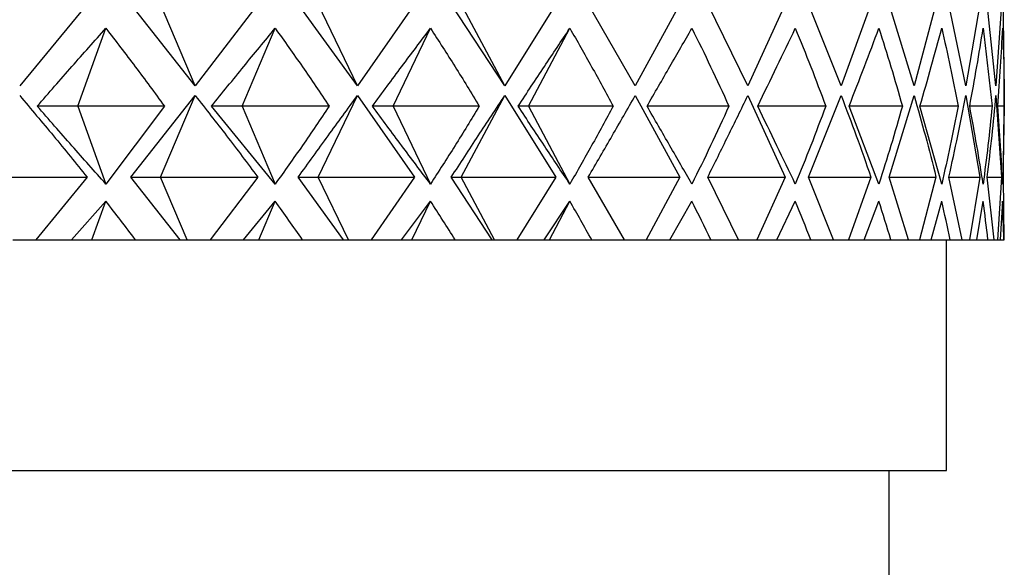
# Model space of a CAD drawing. Header units: millimetres. Extents: x 3674.572 to 3674.636, y 1914.146 to 1915.104.
# Tile 7 of 9: x 3674.61313 to 3674.62167, y 1914.76597 to 1914.77072. Entities that reach past the tile are written whole.
import ezdxf

# ---------------------------------------------------------------- set-up
doc = ezdxf.new("R2010")
doc.units = ezdxf.units.MM
doc.layers.add('SANINDUSA', color=3, linetype='Continuous')

msp = doc.modelspace()

# ---------------------------------------------------------------- linework, layer by layer
at = {"layer": 'SANINDUSA'}
for p, q in [((3674.6137114, 1914.7708542), (3674.6131273, 1914.7701471)), ((3674.6146496, 1914.7701471), (3674.6140906, 1914.7708542)), ((3674.6146496, 1914.7701471), (3674.6143501, 1914.7708542)), ((3674.6151924, 1914.7708542), (3674.6146496, 1914.7701471)), ((3674.616057, 1914.7701471), (3674.615543, 1914.7708542)), ((3674.616057, 1914.7701471), (3674.6157174, 1914.7708542)), ((3674.6165527, 1914.7708542), (3674.616057, 1914.7701471)), ((3674.6173342, 1914.7701471), (3674.6168708, 1914.7708542)), ((3674.6173342, 1914.7701471), (3674.616958, 1914.7708542)), ((3674.6177773, 1914.7708542), (3674.6173342, 1914.7701471)), ((3674.6184671, 1914.7701471), (3674.6180595, 1914.7708542)), ((3674.6188527, 1914.7708542), (3674.6184671, 1914.7701471)), ((3674.6194434, 1914.7701471), (3674.6190959, 1914.7708542)), ((3674.6197673, 1914.7708542), (3674.6194434, 1914.7701471)), ((3674.6202523, 1914.7701471), (3674.6199688, 1914.7708542)), ((3674.620511, 1914.7708542), (3674.6202523, 1914.7701471)), ((3674.620885, 1914.7701471), (3674.6206686, 1914.7708542)), ((3674.6210756, 1914.7708542), (3674.620885, 1914.7701471)), ((3674.6213346, 1914.7701471), (3674.6211876, 1914.7708542)), ((3674.621455, 1914.7708542), (3674.6213346, 1914.7701471)), ((3674.621596, 1914.7701471), (3674.6215201, 1914.7708542)), ((3674.621645, 1914.7708542), (3674.621596, 1914.7701471)), ((3674.6216651, 1914.7703962), (3674.6216625, 1914.7708542)), ((3674.6136306, 1914.7699703), (3674.6138752, 1914.7706458)), ((3674.6150579, 1914.7699703), (3674.615344, 1914.7706458)), ((3674.616366, 1914.7699703), (3674.6166905, 1914.7706458)), ((3674.6175403, 1914.7699703), (3674.6178997, 1914.7706458)), ((3674.6214844, 1914.7706458), (3674.6215629, 1914.7699703)), ((3674.6216682, 1914.7698122), (3674.6216682, 1914.7703962)), ((3674.6140906, 1914.7693542), (3674.6146496, 1914.7700613)), ((3674.6143501, 1914.7693542), (3674.6146496, 1914.7700613)), ((3674.6157174, 1914.7693542), (3674.616057, 1914.7700613)), ((3674.616057, 1914.7700613), (3674.6165527, 1914.7693542)), ((3674.616958, 1914.7693542), (3674.6173342, 1914.7700613)), ((3674.6173342, 1914.7700613), (3674.6177773, 1914.7693542)), ((3674.6184671, 1914.7700613), (3674.6188527, 1914.7693542)), ((3674.6194434, 1914.7700613), (3674.6197673, 1914.7693542)), ((3674.6199688, 1914.7693542), (3674.6202523, 1914.7700613)), ((3674.6206686, 1914.7693542), (3674.620885, 1914.7700613)), ((3674.6213346, 1914.7700613), (3674.621455, 1914.7693542)), ((3674.621596, 1914.7700613), (3674.621645, 1914.7693542)), ((3674.6136306, 1914.7699703), (3674.6132798, 1914.7699703)), ((3674.6136306, 1914.7699703), (3674.6138752, 1914.7692948)), ((3674.6143828, 1914.7699703), (3674.6136306, 1914.7699703)), ((3674.6143828, 1914.7699703), (3674.6138752, 1914.7692948)), ((3674.615344, 1914.7692948), (3674.6147916, 1914.7699703)), ((3674.6150579, 1914.7699703), (3674.6147916, 1914.7699703)), ((3674.6150579, 1914.7699703), (3674.615344, 1914.7692948)), ((3674.6158122, 1914.7699703), (3674.6150579, 1914.7699703)), ((3674.616366, 1914.7699703), (3674.6161871, 1914.7699703)), ((3674.616366, 1914.7699703), (3674.6166905, 1914.7692948)), ((3674.6171139, 1914.7699703), (3674.616366, 1914.7699703)), ((3674.6175403, 1914.7699703), (3674.6174508, 1914.7699703)), ((3674.6175403, 1914.7699703), (3674.6178997, 1914.7692948)), ((3674.6182739, 1914.7699703), (3674.6175403, 1914.7699703)), ((3674.6192793, 1914.7699703), (3674.6185682, 1914.7699703)), ((3674.6201191, 1914.7699703), (3674.6195295, 1914.7699703)), ((3674.6205801, 1914.7692948), (3674.6203217, 1914.7699703)), ((3674.6207842, 1914.7699703), (3674.6203217, 1914.7699703)), ((3674.6211252, 1914.7692948), (3674.6209368, 1914.7699703)), ((3674.6212672, 1914.7699703), (3674.6209368, 1914.7699703)), ((3674.6215629, 1914.7699703), (3674.6213683, 1914.7699703)), ((3674.621668, 1914.7699703), (3674.6216113, 1914.7699703)), ((3674.621668, 1914.7699703), (3674.621654, 1914.7692948)), ((3674.6216625, 1914.7693542), (3674.6216651, 1914.7698122)), ((3674.6128713, 1914.7693542), (3674.6137114, 1914.7693542)), ((3674.6137114, 1914.7693542), (3674.6132671, 1914.7688113)), ((3674.6145185, 1914.7688113), (3674.6140906, 1914.7693542)), ((3674.6140906, 1914.7693542), (3674.6143501, 1914.7693542)), ((3674.61458, 1914.7688113), (3674.6143501, 1914.7693542)), ((3674.6143501, 1914.7693542), (3674.6151924, 1914.7693542)), ((3674.6151924, 1914.7693542), (3674.6147798, 1914.7688113)), ((3674.6159368, 1914.7688113), (3674.615543, 1914.7693542)), ((3674.615543, 1914.7693542), (3674.6157174, 1914.7693542)), ((3674.6159781, 1914.7688113), (3674.6157174, 1914.7693542)), ((3674.6157174, 1914.7693542), (3674.6165527, 1914.7693542)), ((3674.6165527, 1914.7693542), (3674.6161762, 1914.7688113)), ((3674.6172262, 1914.7688113), (3674.6168708, 1914.7693542)), ((3674.6168708, 1914.7693542), (3674.616958, 1914.7693542)), ((3674.6172469, 1914.7688113), (3674.616958, 1914.7693542)), ((3674.616958, 1914.7693542), (3674.6177773, 1914.7693542)), ((3674.6177773, 1914.7693542), (3674.6174411, 1914.7688113)), ((3674.6180586, 1914.7693542), (3674.6188527, 1914.7693542)), ((3674.6183725, 1914.7688113), (3674.6180595, 1914.7693542)), ((3674.6188527, 1914.7693542), (3674.6185606, 1914.7688113)), ((3674.6193632, 1914.7688113), (3674.6190959, 1914.7693542)), ((3674.6190959, 1914.7693542), (3674.6197673, 1914.7693542)), ((3674.6197673, 1914.7693542), (3674.6195224, 1914.7688113)), ((3674.6201873, 1914.7688113), (3674.6199688, 1914.7693542)), ((3674.6199688, 1914.7693542), (3674.620511, 1914.7693542)), ((3674.620511, 1914.7693542), (3674.6203159, 1914.7688113)), ((3674.620836, 1914.7688113), (3674.6206686, 1914.7693542)), ((3674.6206686, 1914.7693542), (3674.6210756, 1914.7693542)), ((3674.6210756, 1914.7693542), (3674.6209326, 1914.7688113)), ((3674.6213021, 1914.7688113), (3674.6211876, 1914.7693542)), ((3674.6211876, 1914.7693542), (3674.621455, 1914.7693542)), ((3674.621455, 1914.7693542), (3674.6213655, 1914.7688113)), ((3674.6215805, 1914.7688113), (3674.6215201, 1914.7693542)), ((3674.6215201, 1914.7693542), (3674.621645, 1914.7693542)), ((3674.621645, 1914.7693542), (3674.6216101, 1914.7688113)), ((3674.621668, 1914.7688113), (3674.6216625, 1914.7693542)), ((3674.6135777, 1914.7688113), (3674.6138752, 1914.7691458)), ((3674.6137541, 1914.7688113), (3674.6138752, 1914.7691458)), ((3674.6150685, 1914.7688113), (3674.615344, 1914.7691458)), ((3674.6152023, 1914.7688113), (3674.615344, 1914.7691458)), ((3674.6164398, 1914.7688113), (3674.6166905, 1914.7691458)), ((3674.6165298, 1914.7688113), (3674.6166905, 1914.7691458)), ((3674.6176767, 1914.7688113), (3674.6178997, 1914.7691458)), ((3674.6177217, 1914.7688113), (3674.6178997, 1914.7691458)), ((3674.6187656, 1914.7688113), (3674.6189585, 1914.7691458)), ((3674.6196946, 1914.7688113), (3674.6198552, 1914.7691458)), ((3674.6204535, 1914.7688113), (3674.6205801, 1914.7691458)), ((3674.6210339, 1914.7688113), (3674.6211252, 1914.7691458)), ((3674.6214295, 1914.7688113), (3674.6214844, 1914.7691458)), ((3674.6216361, 1914.7688113), (3674.621654, 1914.7691458)), ((3674.6216682, 1914.7688113), (3674.6216682, 1914.7688933)), ((3674.6130679, 1914.7688113), (3674.6132671, 1914.7688113)), ((3674.6132671, 1914.7688113), (3674.6135777, 1914.7688113)), ((3674.6135777, 1914.7688113), (3674.6137541, 1914.7688113)), ((3674.6137541, 1914.7688113), (3674.6141309, 1914.7688113)), ((3674.6141309, 1914.7688113), (3674.6145185, 1914.7688113)), ((3674.6145185, 1914.7688113), (3674.61458, 1914.7688113)), ((3674.61458, 1914.7688113), (3674.6147798, 1914.7688113)), ((3674.6147798, 1914.7688113), (3674.6150685, 1914.7688113)), ((3674.6150685, 1914.7688113), (3674.6152023, 1914.7688113)), ((3674.6152023, 1914.7688113), (3674.6155802, 1914.7688113)), ((3674.6155802, 1914.7688113), (3674.6159368, 1914.7688113)), ((3674.6159368, 1914.7688113), (3674.6159781, 1914.7688113)), ((3674.6159781, 1914.7688113), (3674.6161762, 1914.7688113)), ((3674.6161762, 1914.7688113), (3674.6164398, 1914.7688113)), ((3674.6164398, 1914.7688113), (3674.6165298, 1914.7688113)), ((3674.6165298, 1914.7688113), (3674.6169044, 1914.7688113)), ((3674.6169044, 1914.7688113), (3674.6172262, 1914.7688113)), ((3674.6172262, 1914.7688113), (3674.6172469, 1914.7688113)), ((3674.6172469, 1914.7688113), (3674.6174411, 1914.7688113)), ((3674.6174411, 1914.7688113), (3674.6176767, 1914.7688113)), ((3674.6176767, 1914.7688113), (3674.6177217, 1914.7688113)), ((3674.6177217, 1914.7688113), (3674.6180892, 1914.7688113)), ((3674.6180892, 1914.7688113), (3674.6183725, 1914.7688113)), ((3674.6183725, 1914.7688113), (3674.6185606, 1914.7688113)), ((3674.6185606, 1914.7688113), (3674.6187656, 1914.7688113)), ((3674.6187656, 1914.7688113), (3674.6191214, 1914.7688113)), ((3674.6191214, 1914.7688113), (3674.6193632, 1914.7688113)), ((3674.6193632, 1914.7688113), (3674.6195224, 1914.7688113)), ((3674.6195224, 1914.7688113), (3674.6196946, 1914.7688113)), ((3674.6196946, 1914.7688113), (3674.6199898, 1914.7688113)), ((3674.6199898, 1914.7688113), (3674.6201873, 1914.7688113)), ((3674.6201873, 1914.7688113), (3674.6203159, 1914.7688113)), ((3674.6203159, 1914.7688113), (3674.6204535, 1914.7688113)), ((3674.6204535, 1914.7688113), (3674.6206848, 1914.7688113)), ((3674.6206848, 1914.7688113), (3674.620836, 1914.7688113)), ((3674.620836, 1914.7688113), (3674.6209326, 1914.7688113)), ((3674.6209326, 1914.7688113), (3674.6210339, 1914.7688113)), ((3674.6210339, 1914.7688113), (3674.6211989, 1914.7688113)), ((3674.6211682, 1914.7668113), (3674.6211682, 1914.7688113)), ((3674.6211989, 1914.7688113), (3674.6213021, 1914.7688113)), ((3674.6213021, 1914.7688113), (3674.6213655, 1914.7688113)), ((3674.6213655, 1914.7688113), (3674.6214295, 1914.7688113)), ((3674.6214295, 1914.7688113), (3674.6215264, 1914.7688113)), ((3674.6215264, 1914.7688113), (3674.6215805, 1914.7688113)), ((3674.6215805, 1914.7688113), (3674.6216101, 1914.7688113)), ((3674.6216101, 1914.7688113), (3674.6216361, 1914.7688113)), ((3674.6216361, 1914.7688113), (3674.6216637, 1914.7688113)), ((3674.6216637, 1914.7688113), (3674.6216682, 1914.7688113)), ((3674.5871682, 1914.7668113), (3674.6211682, 1914.7668113)), ((3674.6206682, 1914.7565523), (3674.6206682, 1914.7668113))]:
    msp.add_line(p, q, dxfattribs=at)
for major_axis, ratio, start_param, end_param in [((-0.0020354, 0.0302884), 0.573858, 5.560967, 5.578632), ((0.0007001, 0.0303082), 0.576939, 5.612838, 5.630503), ((0.0033896, 0.0302498), 0.567561, 5.663023, 5.680688), ((0.0058744, 0.0301401), 0.546931, 5.705709, 5.723375), ((0.0080644, 0.0300224), 0.517316, 5.737586, 5.755251), ((0.0099394, 0.0299311), 0.481219, 5.757972, 5.775638), ((0.0115213, 0.0298824), 0.440806, 5.767857, 5.785522), ((0.0128474, 0.0298771), 0.397715, 5.768893, 5.786558), ((0.0139549, 0.0299077), 0.353082, 5.762792, 5.780457), ((0.0148752, 0.0299634), 0.307652, 5.751073, 5.768738)]:
    msp.add_ellipse((3674.6041682, 1914.7453126), major_axis=major_axis, ratio=ratio, start_param=start_param, end_param=end_param, dxfattribs=at)
for points, knots in [([(3674.6132798, 1914.7699703), (3674.6133798, 1914.7700853), (3674.6135781, 1914.7703132), (3674.6137767, 1914.7705357), (3674.6138752, 1914.7706458)], [0, 0, 0, 0, 0.50475, 1, 1, 1, 1]), ([(3674.6138752, 1914.7706458), (3674.6139606, 1914.770535), (3674.6141328, 1914.7703115), (3674.614299, 1914.7700847), (3674.6143828, 1914.7699703)], [0, 0, 0, 0, 0.495854, 1, 1, 1, 1]), ([(3674.6147916, 1914.7699703), (3674.6148847, 1914.7700853), (3674.615069, 1914.7703132), (3674.6152529, 1914.7705357), (3674.615344, 1914.7706458)], [0, 0, 0, 0, 0.50475, 1, 1, 1, 1]), ([(3674.615344, 1914.7706458), (3674.615423, 1914.770535), (3674.6155822, 1914.7703115), (3674.6157351, 1914.7700847), (3674.6158122, 1914.7699703)], [0, 0, 0, 0, 0.495854, 1, 1, 1, 1]), ([(3674.6161871, 1914.7699703), (3674.6162721, 1914.7700853), (3674.6164406, 1914.7703132), (3674.6166077, 1914.7705357), (3674.6166905, 1914.7706458)], [0, 0, 0, 0, 0.50475, 1, 1, 1, 1]), ([(3674.6166905, 1914.7706458), (3674.6167621, 1914.770535), (3674.6169065, 1914.7703115), (3674.6170444, 1914.7700847), (3674.6171139, 1914.7699703)], [0, 0, 0, 0, 0.495854, 1, 1, 1, 1]), ([(3674.6174508, 1914.7699703), (3674.6175269, 1914.7700853), (3674.6176776, 1914.7703132), (3674.6178261, 1914.7705357), (3674.6178997, 1914.7706458)], [0, 0, 0, 0, 0.50475, 1, 1, 1, 1]), ([(3674.6178997, 1914.7706458), (3674.6179632, 1914.770535), (3674.6180912, 1914.7703115), (3674.6182126, 1914.7700847), (3674.6182739, 1914.7699703)], [0, 0, 0, 0, 0.495854, 1, 1, 1, 1]), ([(3674.6185691, 1914.7699703), (3674.6186354, 1914.7700853), (3674.6187667, 1914.7703132), (3674.618895, 1914.7705357), (3674.6189585, 1914.7706458)], [0, 0, 0, 0, 0.50475, 1, 1, 1, 1]), ([(3674.6189585, 1914.7706458), (3674.6190131, 1914.770535), (3674.6191233, 1914.7703115), (3674.619227, 1914.7700847), (3674.6192793, 1914.7699703)], [0, 0, 0, 0, 0.495854, 1, 1, 1, 1]), ([(3674.6195295, 1914.7699703), (3674.6195853, 1914.7700853), (3674.6196958, 1914.7703132), (3674.6198024, 1914.7705357), (3674.6198552, 1914.7706458)], [0, 0, 0, 0, 0.50475, 1, 1, 1, 1]), ([(3674.6198552, 1914.7706458), (3674.6199004, 1914.770535), (3674.6199917, 1914.7703115), (3674.6200764, 1914.7700847), (3674.6201191, 1914.7699703)], [0, 0, 0, 0, 0.495854, 1, 1, 1, 1]), ([(3674.6203217, 1914.7699703), (3674.6203663, 1914.7700853), (3674.6204548, 1914.7703132), (3674.6205386, 1914.7705357), (3674.6205801, 1914.7706458)], [0, 0, 0, 0, 0.50475, 1, 1, 1, 1]), ([(3674.6205801, 1914.7706458), (3674.6206154, 1914.770535), (3674.6206866, 1914.7703115), (3674.6207515, 1914.7700847), (3674.6207842, 1914.7699703)], [0, 0, 0, 0, 0.495854, 1, 1, 1, 1]), ([(3674.6209368, 1914.7699703), (3674.6209699, 1914.7700853), (3674.6210354, 1914.7703132), (3674.6210954, 1914.7705357), (3674.6211252, 1914.7706458)], [0, 0, 0, 0, 0.50475, 1, 1, 1, 1]), ([(3674.6211252, 1914.7706458), (3674.6211502, 1914.770535), (3674.6212006, 1914.7703115), (3674.6212449, 1914.7700847), (3674.6212672, 1914.7699703)], [0, 0, 0, 0, 0.495854, 1, 1, 1, 1]), ([(3674.6213683, 1914.7699703), (3674.6213894, 1914.7700853), (3674.6214312, 1914.7703132), (3674.6214668, 1914.7705357), (3674.6214844, 1914.7706458)], [0, 0, 0, 0, 0.50475, 1, 1, 1, 1]), ([(3674.6216113, 1914.7699703), (3674.6216202, 1914.7700853), (3674.6216378, 1914.7703132), (3674.6216486, 1914.7705357), (3674.621654, 1914.7706458)], [0, 0, 0, 0, 0.50475, 1, 1, 1, 1]), ([(3674.621654, 1914.7706458), (3674.6216577, 1914.770535), (3674.6216651, 1914.7703115), (3674.621667, 1914.7700847), (3674.621668, 1914.7699703)], [0, 0, 0, 0, 0.495854, 1, 1, 1, 1]), ([(3674.6131273, 1914.7700613), (3674.6132256, 1914.7699457), (3674.6134241, 1914.7697123), (3674.613615, 1914.7694743), (3674.6137114, 1914.7693542)], [0, 0, 0, 0, 0.495369, 1, 1, 1, 1]), ([(3674.6146496, 1914.7700613), (3674.6147412, 1914.7699457), (3674.6149261, 1914.7697123), (3674.6151031, 1914.7694743), (3674.6151924, 1914.7693542)], [0, 0, 0, 0, 0.495369, 1, 1, 1, 1]), ([(3674.615543, 1914.7693542), (3674.6156297, 1914.7694743), (3674.6158015, 1914.7697123), (3674.6159724, 1914.7699457), (3674.616057, 1914.7700613)], [0, 0, 0, 0, 0.504631, 1, 1, 1, 1]), ([(3674.6168708, 1914.7693542), (3674.6169492, 1914.7694743), (3674.6171046, 1914.7697123), (3674.6172581, 1914.7699457), (3674.6173342, 1914.7700613)], [0, 0, 0, 0, 0.504631, 1, 1, 1, 1]), ([(3674.6180595, 1914.7693542), (3674.6181287, 1914.7694743), (3674.6182659, 1914.7697123), (3674.6184005, 1914.7699457), (3674.6184671, 1914.7700613)], [0, 0, 0, 0, 0.504631, 1, 1, 1, 1]), ([(3674.6190959, 1914.7693542), (3674.6191552, 1914.7694743), (3674.6192728, 1914.7697123), (3674.6193869, 1914.7699457), (3674.6194434, 1914.7700613)], [0, 0, 0, 0, 0.504631, 1, 1, 1, 1]), ([(3674.6202523, 1914.7700613), (3674.620297, 1914.7699457), (3674.6203873, 1914.7697123), (3674.6204695, 1914.7694743), (3674.620511, 1914.7693542)], [0, 0, 0, 0, 0.495369, 1, 1, 1, 1]), ([(3674.620885, 1914.7700613), (3674.6209184, 1914.7699457), (3674.6209859, 1914.7697123), (3674.6210455, 1914.7694743), (3674.6210756, 1914.7693542)], [0, 0, 0, 0, 0.495369, 1, 1, 1, 1]), ([(3674.6211876, 1914.7693542), (3674.6212137, 1914.7694743), (3674.6212655, 1914.7697123), (3674.6213117, 1914.7699457), (3674.6213346, 1914.7700613)], [0, 0, 0, 0, 0.504631, 1, 1, 1, 1]), ([(3674.6215201, 1914.7693542), (3674.6215345, 1914.7694743), (3674.6215628, 1914.7697123), (3674.621585, 1914.7699457), (3674.621596, 1914.7700613)], [0, 0, 0, 0, 0.504631, 1, 1, 1, 1]), ([(3674.6138751, 1914.7692948), (3674.6137767, 1914.769405), (3674.613578, 1914.7696275), (3674.6133798, 1914.7698553), (3674.6132798, 1914.7699703)], [0, 0, 0, 0, 0.49525, 1, 1, 1, 1]), ([(3674.6158122, 1914.7699703), (3674.6157351, 1914.769856), (3674.6155822, 1914.7696291), (3674.615423, 1914.7694056), (3674.615344, 1914.7692948)], [0, 0, 0, 0, 0.504146, 1, 1, 1, 1]), ([(3674.6166905, 1914.7692948), (3674.6166077, 1914.769405), (3674.6164406, 1914.7696275), (3674.6162721, 1914.7698553), (3674.6161871, 1914.7699703)], [0, 0, 0, 0, 0.49525, 1, 1, 1, 1]), ([(3674.6171139, 1914.7699703), (3674.6170444, 1914.769856), (3674.6169065, 1914.7696291), (3674.6167621, 1914.7694056), (3674.6166905, 1914.7692948)], [0, 0, 0, 0, 0.5041459, 1, 1, 1, 1]), ([(3674.6178997, 1914.7692948), (3674.6178261, 1914.769405), (3674.6176776, 1914.7696275), (3674.6175269, 1914.7698553), (3674.6174508, 1914.7699703)], [0, 0, 0, 0, 0.49525, 1, 1, 1, 1]), ([(3674.6182739, 1914.7699703), (3674.6182126, 1914.769856), (3674.6180912, 1914.7696291), (3674.6179632, 1914.7694056), (3674.6178997, 1914.7692948)], [0, 0, 0, 0, 0.504146, 1, 1, 1, 1]), ([(3674.6189585, 1914.7692948), (3674.618895, 1914.769405), (3674.6187667, 1914.7696275), (3674.6186354, 1914.7698553), (3674.6185691, 1914.7699703)], [0, 0, 0, 0, 0.49525, 1, 1, 1, 1]), ([(3674.6192793, 1914.7699703), (3674.619227, 1914.769856), (3674.6191233, 1914.7696291), (3674.6190131, 1914.7694056), (3674.6189585, 1914.7692948)], [0, 0, 0, 0, 0.5041459, 1, 1, 1, 1]), ([(3674.6198552, 1914.7692948), (3674.6198024, 1914.769405), (3674.6196958, 1914.7696275), (3674.6195853, 1914.7698553), (3674.6195295, 1914.7699703)], [0, 0, 0, 0, 0.49525, 1, 1, 1, 1]), ([(3674.6201191, 1914.7699703), (3674.6200764, 1914.769856), (3674.6199917, 1914.7696291), (3674.6199004, 1914.7694056), (3674.6198552, 1914.7692948)], [0, 0, 0, 0, 0.504146, 1, 1, 1, 1]), ([(3674.6207842, 1914.7699703), (3674.6207515, 1914.769856), (3674.6206866, 1914.7696291), (3674.6206154, 1914.7694056), (3674.6205801, 1914.7692948)], [0, 0, 0, 0, 0.504146, 1, 1, 1, 1]), ([(3674.6212672, 1914.7699703), (3674.6212449, 1914.769856), (3674.6212006, 1914.7696291), (3674.6211502, 1914.7694056), (3674.6211252, 1914.7692948)], [0, 0, 0, 0, 0.504146, 1, 1, 1, 1]), ([(3674.6214844, 1914.7692948), (3674.6214668, 1914.769405), (3674.6214312, 1914.7696275), (3674.6213894, 1914.7698553), (3674.6213683, 1914.7699703)], [0, 0, 0, 0, 0.49525, 1, 1, 1, 1]), ([(3674.6215629, 1914.7699703), (3674.6215512, 1914.7698559), (3674.621528, 1914.7696291), (3674.6214989, 1914.7694056), (3674.6214844, 1914.7692948)], [0, 0, 0, 0, 0.5041459, 1, 1, 1, 1]), ([(3674.621654, 1914.7692948), (3674.6216486, 1914.769405), (3674.6216378, 1914.7696275), (3674.6216202, 1914.7698553), (3674.6216113, 1914.7699703)], [0, 0, 0, 0, 0.49525, 1, 1, 1, 1])]:
    msp.add_open_spline(points, degree=3, knots=knots, dxfattribs=at)

doc.saveas('drawing.dxf')
